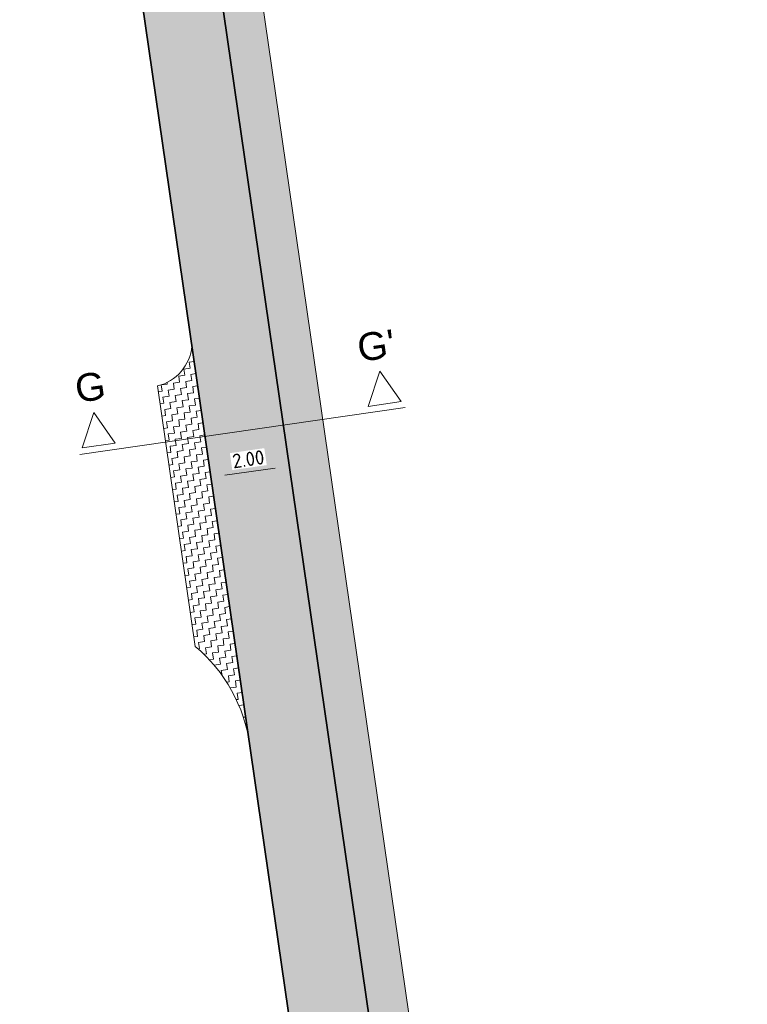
# Model space of a CAD drawing. Header units: metres. Extents: x 191748 to 192615, y 309710 to 310028.
# Tile 26 of 76: x 191961 to 191980, y 309834 to 309859. Entities that reach past the tile are written whole.
import ezdxf
from ezdxf.enums import TextEntityAlignment as Align

# ---------------------------------------------------------------- set-up
doc = ezdxf.new("R2010")
doc.units = ezdxf.units.M
for name, color, linetype, lineweight in [('N-WE-VH-GESLOTENVERHARDING_ASFALT-A', 252, 'Continuous', 9), ('N-WE-VH-GESLOTENVERHARDING_ASFALT_FREESVAK-A', 252, 'Continuous', 9), ('N-WE-VH-KANTVERHARDING-G', 5, 'Continuous', 35), ('N-WE-VH-VERHARDING_ASFALT-A', 253, 'Continuous', 9), ('X-XX-AL-DWARSPROFIEL-S-200', 3, 'Continuous', 18), ('X-XX-AL-MAATVOERING-M', 6, 'Continuous', 18)]:
    doc.layers.add(name, color=color, linetype=linetype, lineweight=lineweight)
doc.styles.add('NLCS-ISO-M200-T18', font='NLCS-ISO.ttf', dxfattribs={"height": 0.36})
doc.styles.get("Standard").update_dxf_attribs({"font": 'arial.ttf'})
doc.dimstyles.new('NLCS-M200-T18-PIJL_L2_H2', dxfattribs={"dimscale": 0.2, "dimtxt": 2.5, "dimasz": 1.8, "dimexe": 2, "dimexo": 2, "dimgap": 0.7, "dimtad": 1, "dimzin": 0, "dimdsep": 46, "dimtxsty": 'NLCS-ISO-M200-T18', "dimcen": 0, "dimdle": 2, "dimclrd": 256, "dimclre": 256, "dimclrt": 7, "dimazin": 0, "dimtfac": 1, "dimtdec": 3, "dimtofl": 0, "dimtmove": 0, "dimatfit": 3, "dimfxl": 2, "dimfxlon": 1, "dimtfillclr": 256, "dimtolj": 1, "dimtzin": 0, "dimlwd": -1, "dimlwe": -1, "dimarcsym": 0})

# ---------------------------------------------------------------- blocks, each defined once
blk = doc.blocks.new('*U84')
for p, q in [((-18.56734660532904, 0.7999999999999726), (-16.4673466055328, 5.000000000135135)), ((-16.4673466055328, 5.000000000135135), (-14.36734660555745, 0.7999999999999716)), ((17.85140508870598, 0.7999999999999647), (19.95140508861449, 5.000000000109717)), ((19.95140508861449, 5.000000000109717), (22.0514050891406, 0.7999999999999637)), ((22.45140508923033, 9.627355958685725e-15), (-18.96734660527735, 1.8154342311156e-14)), ((-14.36734660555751, 0.7999999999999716), (-18.56734660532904, 0.7999999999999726)), ((22.0514050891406, 0.7999999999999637), (17.85140508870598, 0.7999999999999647))]:
    blk.add_line(p, q)
for tag, p in [('A500', (-16.4673466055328, 6.500000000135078)), ('B500', (19.95140508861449, 6.50000000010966))]:
    blk.add_attdef(tag, text='', height=3.499999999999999, rotation=1.387420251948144e-09).set_placement(p, align=Align.CENTER)
blk = doc.blocks.new('*D143')
at = {"layer": 'defpoints', "color": 0, "transparency": 16777216}
for p in [(191967.8502063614, 309849.067969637), (191965.8708652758, 309848.7812487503), (191967.9997558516, 309848.0355737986)]:
    blk.add_point(p, dxfattribs=at)
at = {"layer": 'X-XX-AL-MAATVOERING-M', "transparency": 16777216}
for p, q in [((191967.9424116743, 309848.4314420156), (191968.057100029, 309847.6397055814)), ((191965.9630705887, 309848.144721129), (191966.0777589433, 309847.3529846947)), ((191966.3766961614, 309847.8004626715), (191967.6434744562, 309847.983964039))]:
    blk.add_line(p, q, dxfattribs=at)
for points in [[(191967.6348728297, 309848.0433442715), (191967.6520760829, 309847.9245838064), (191967.9997558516, 309848.0355737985)], [(191966.3680945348, 309847.859842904), (191966.385297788, 309847.7410824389), (191966.020414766, 309847.7488529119)]]:
    blk.add_solid(points, dxfattribs=at)
at = {"layer": 'X-XX-AL-MAATVOERING-M', "color": 7, "transparency": 16777216, "insert": (191966.9642099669, 309848.208907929), "char_height": 0.36, "attachment_point": 5, "rotation": 8.2423476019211, "style": 'NLCS-ISO-M200-T18', "bg_fill": 3, "box_fill_scale": 1.1, "bg_fill_color": 256, "bg_fill_true_color": 13158600, "bg_fill_transparency": 0}
blk.add_mtext('\\A1;2.00', dxfattribs=at)

msp = doc.modelspace()

# ---------------------------------------------------------------- hatches: boundary and pattern name
at = {"layer": 'N-WE-VH-GESLOTENVERHARDING_ASFALT_FREESVAK-A'}
h = msp.add_hatch(dxfattribs=at)
h.set_pattern_fill('AVH-ASFALT_FREESVAK', color=256, scale=0.1, pattern_type=2)
h.set_pattern_definition([(8.243162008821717, (191973.3149835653, 309818.318001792), (0.1322334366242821, 0.1770379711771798), [0.15625, -0.15625]), (98.24316200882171, (191973.4696192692, 309818.3404040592), (-0.1770379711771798, 0.1322334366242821), [0.15625, -0.15625])])
h.paths.add_polyline_path([(191972.468679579, 309817.1849286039), (191963.6628679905, 309877.9747262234), (191965.3436527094, 309873.3470680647), (191973.3149835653, 309818.318001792), (191975.7894886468, 309818.6764864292), (191975.9328631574, 309817.6868179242)])
h = msp.add_hatch(dxfattribs=at)
h.set_pattern_fill('AVH-ASFALT_FREESVAK', color=256, scale=0.1, pattern_type=2)
h.set_pattern_definition([(8.24316200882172, (191974.3871684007, 309790.21579241), (0.1322334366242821, 0.1770379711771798), [0.1562499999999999, -0.1562499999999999]), (98.24316200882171, (191974.5418041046, 309790.2381946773), (-0.1770379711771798, 0.1322334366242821), [0.1562499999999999, -0.1562499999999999])])
edge = h.paths.add_edge_path()
edge.add_line((191965.6284679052, 309843.4853185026), (191964.6766208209, 309850.0551994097))
edge.add_arc((191964.4152129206, 309851.1550131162), 1.130453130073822, 283.3701866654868, 355.1386731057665)
edge.add_line((191965.5415994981, 309851.0592135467), (191966.944, 309841.3730000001))
edge.add_arc((191963.0077022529, 309840.3873205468), 4.057832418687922, 14.05822933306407, 49.77029476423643)
at = {"layer": 'N-WE-VH-VERHARDING_ASFALT-A'}
h = msp.add_hatch(color=256, dxfattribs=at)
h.dxf.hatch_style = 1
edge = h.paths.add_edge_path()
edge.add_line((191962.5463280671, 309881.1406568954), (191961.2010553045, 309881.0186865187))
edge.add_line((191961.2010553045, 309881.0186865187), (191970.4893384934, 309816.8982077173))
edge.add_line((191970.4893384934, 309816.8982077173), (191970.88447745, 309814.1731413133))
edge.add_line((191970.88447745, 309814.1731413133), (191970.9561647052, 309813.6783070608))
edge.add_line((191970.9561647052, 309813.6783070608), (191971.1540984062, 309813.7069819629))
edge.add_line((191971.1540984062, 309813.7069819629), (191971.499305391, 309811.3241282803))
edge.add_line((191971.499305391, 309811.3241282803), (191971.5215479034, 309810.9624271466))
edge.add_arc((191950.6058430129, 309904.7587131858), 96.09999992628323, 282.5707625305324, 286.3777396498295)
edge.add_line((191977.7030375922, 309812.5581056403), (191979.5426513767, 309813.0987568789))
edge.add_arc((191982.3657084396, 309818.6187522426), 6.199999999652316, 188.2431620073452, 242.9137161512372, ccw=False)
edge.add_line((191976.2297637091, 309817.7298302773), (191972.468679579, 309817.1849286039))
edge.add_line((191972.468679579, 309817.1849286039), (191963.6411052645, 309878.1249624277))
edge.add_line((191963.6411052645, 309878.1249624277), (191962.5463280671, 309881.1406568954))

# ---------------------------------------------------------------- linework, layer by layer
at = {"layer": 'N-WE-VH-GESLOTENVERHARDING_ASFALT-A'}
msp.add_lwpolyline([(191975.7894886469, 309818.6764864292), (191973.3149835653, 309818.318001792), (191965.3436527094, 309873.3470680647)], dxfattribs=at)
at = {"layer": 'N-WE-VH-KANTVERHARDING-G'}
msp.add_lwpolyline([(191972.468679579, 309817.1849286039), (191963.6411052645, 309878.1249624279)], dxfattribs=at)

# ---------------------------------------------------------------- block references
at = {"layer": 'X-XX-AL-DWARSPROFIEL-S-200', "xscale": 0.2, "yscale": 0.2, "zscale": 0.2, "rotation": 8.242347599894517}
msp.add_blockref('*U84', (191966.4747890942, 309848.8687311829), dxfattribs=at).add_auto_attribs({'A500': 'G', 'B500': "G'"})

# ---------------------------------------------------------------- next in the draw order: dimensions: what is measured, and where the dimension line sits
at = {"layer": 'X-XX-AL-MAATVOERING-M'}
dim = msp.add_aligned_dim(p1=(191965.8708652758, 309848.7812487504), p2=(191967.8502063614, 309849.067969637), distance=-1.0431712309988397, dimstyle='NLCS-M200-T18-PIJL_L2_H2', override={"dimtfill": 1}, dxfattribs=at)
dim.commit()
dim.dimension.update_dxf_attribs({"geometry": '*D143', "text_midpoint": (191966.9642099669, 309848.208907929)})

# ---------------------------------------------------------------- next in the draw order: linework, layer by layer
at = {"layer": 'N-WE-VH-GESLOTENVERHARDING_ASFALT-A'}
msp.add_lwpolyline([(191965.5415994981, 309851.0592135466), (191966.9982519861, 309841.0050425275, 0.1867274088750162), (191965.6284679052, 309843.4853185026), (191964.6766208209, 309850.0551994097, 0.3238032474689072), (191965.5415994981, 309851.0592135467)], format="xyb", dxfattribs=at)
at = {"layer": 'N-WE-VH-KANTVERHARDING-G'}
msp.add_lwpolyline([(191970.8844774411, 309814.1731413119), (191961.201056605, 309881.0186866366)], dxfattribs=at)

doc.saveas('drawing.dxf')
